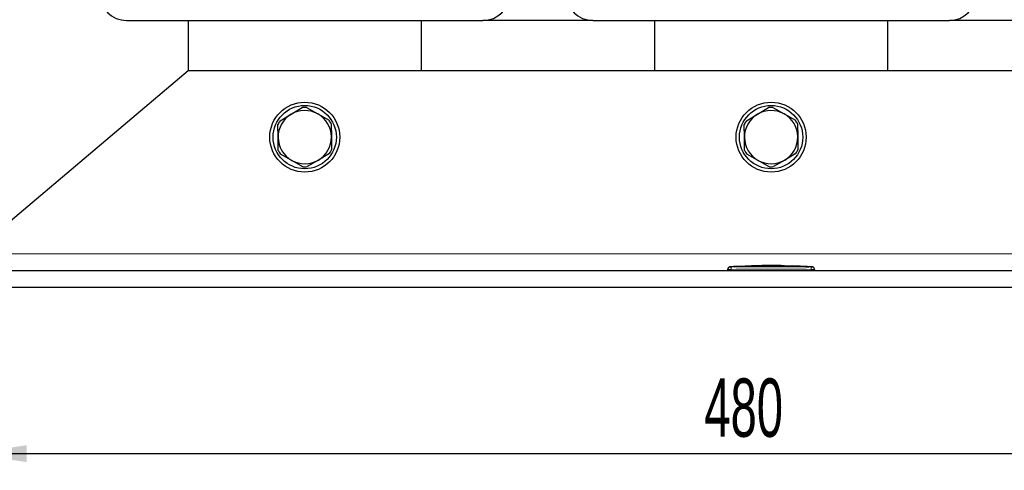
# Model space of a CAD drawing. Header units: millimetres. Extents: x 5 to 418, y 2 to 292.
# Tile 8 of 36: x 59 to 118, y 160 to 187. Entities that reach past the tile are written whole.
import ezdxf

# ---------------------------------------------------------------- set-up
doc = ezdxf.new("R2010")
doc.units = ezdxf.units.MM
doc.layers.add('SLD-0', color=7, linetype='Continuous')
doc.styles.add('SLDTEXTSTYLE0', font='TXT', dxfattribs={"width": 0.605})
doc.dimstyles.new('SLDDIMSTYLE0', dxfattribs={"dimtxt": 3.5, "dimasz": 3.302, "dimexe": 0, "dimexo": 0.0625, "dimgap": 0.875, "dimtad": 1, "dimlfac": 5, "dimrnd": 1e-09, "dimzin": 12, "dimdsep": 46, "dimtxsty": 'SLDTEXTSTYLE0', "dimsah": 1, "dimcen": 0.09, "dimadec": 0, "dimazin": 3, "dimtfac": 1, "dimtofl": 0, "dimtmove": 0, "dimatfit": 3, "dimfxl": 1, "dimfrac": 2, "dimtolj": 1, "dimtzin": 12, "dimarcsym": 0})

# ---------------------------------------------------------------- blocks, each defined once
blk = doc.blocks.new('_D')
at = {"layer": 'SLD-0', "color": 7}
for p, q in [((55.721, 171.185), (55.721, 160.185)), ((151.721, 171.185), (151.721, 160.185)), ((55.721, 161.185), (151.721, 161.185))]:
    blk.add_line(p, q, dxfattribs=at)
for points in [[(55.721, 161.185), (59.023, 160.677), (59.023, 161.693)], [(151.721, 161.185), (148.419, 161.693), (148.419, 160.677)]]:
    blk.add_solid(points, dxfattribs=at)
at = {"layer": 'SLD-0', "color": 7, "insert": (99.711, 165.697), "char_height": 3.5, "attachment_point": 1, "style": 'SLDTEXTSTYLE0'}
blk.add_mtext('480', dxfattribs=at)

msp = doc.modelspace()

# ---------------------------------------------------------------- linework, layer by layer
at = {"color": 7, "linetype": 'Continuous', "lineweight": 25}
for p, q in [((65.0213, 187.1848), (86.4213, 187.1848)), ((68.7213, 187.1848), (68.7213, 184.1848)), ((82.7213, 184.1848), (82.7213, 187.1848)), ((93.0213, 187.1848), (86.4213, 187.1848)), ((93.0213, 187.1848), (114.4213, 187.1848)), ((96.7213, 187.1848), (96.7213, 184.1848)), ((110.7213, 184.1848), (110.7213, 187.1848)), ((121.0213, 187.1848), (114.4213, 187.1848)), ((55.7213, 173.1848), (68.7213, 184.1848)), ((68.7213, 184.1848), (138.7213, 184.1848)), ((74.2399, 181.1662), (74.9047, 181.5608)), ((74.9047, 181.5608), (75.5696, 181.9553)), ((75.8305, 181.9585), (76.5046, 181.58)), ((76.5046, 181.58), (77.1788, 181.2015)), ((102.2399, 181.1662), (102.9047, 181.5608)), ((102.9047, 181.5608), (103.5696, 181.9553)), ((103.8305, 181.9585), (104.5046, 181.58)), ((104.5046, 181.58), (105.1788, 181.2015)), ((74.1214, 180.1656), (74.1121, 180.9387)), ((77.3119, 180.9772), (77.3212, 180.2041)), ((102.1214, 180.1656), (102.1121, 180.9387)), ((105.3119, 180.9772), (105.3212, 180.2041)), ((74.1308, 179.3925), (74.1214, 180.1656)), ((77.3212, 180.2041), (77.3305, 179.431)), ((102.1308, 179.3925), (102.1214, 180.1656)), ((105.3212, 180.2041), (105.3305, 179.431)), ((74.9381, 178.7897), (74.2639, 179.1682)), ((77.2028, 179.2035), (76.5379, 178.8089)), ((102.9381, 178.7897), (102.2639, 179.1682)), ((105.2028, 179.2035), (104.5379, 178.8089)), ((75.6122, 178.4112), (74.9381, 178.7897)), ((76.5379, 178.8089), (75.8731, 178.4143)), ((103.6122, 178.4112), (102.9381, 178.7897)), ((104.5379, 178.8089), (103.8731, 178.4143)), ((55.7213, 172.1848), (151.7213, 172.1848)), ((101.1213, 172.1848), (101.1213, 172.2472)), ((101.4993, 172.4054), (101.2226, 172.3913)), ((101.9392, 172.4268), (101.4721, 172.4109)), ((101.4993, 172.4025), (101.9389, 172.4169)), ((101.9389, 172.4129), (101.4993, 172.3985)), ((101.4993, 172.4025), (101.4993, 172.3985)), ((101.9389, 172.4376), (102.4231, 172.4301)), ((101.9389, 172.4169), (101.9389, 172.4129)), ((102.4231, 172.4261), (101.9575, 172.4333)), ((102.5533, 172.4478), (102.156, 172.4342)), ((102.4231, 172.4301), (104.3233, 172.4426)), ((104.3233, 172.4386), (102.4231, 172.4261)), ((102.4231, 172.4301), (102.4231, 172.4261)), ((102.9644, 172.475), (102.5511, 172.4611)), ((103.4626, 172.4862), (104.4982, 172.4772)), ((103.4626, 172.4758), (103.4626, 172.4862)), ((103.893, 172.4785), (103.4626, 172.4822)), ((104.3233, 172.4714), (103.4626, 172.4758)), ((104.3233, 172.4426), (104.3233, 172.4386)), ((104.4982, 172.4772), (104.4982, 172.4656)), ((104.4982, 172.4403), (105.6336, 172.4129)), ((104.4982, 172.4403), (104.4982, 172.4362)), ((105.6336, 172.4089), (104.4982, 172.4362)), ((105.8921, 172.4122), (104.522, 172.4611)), ((104.986, 172.4611), (104.986, 172.4534)), ((105.3342, 172.4456), (104.986, 172.4611)), ((104.986, 172.4571), (105.3342, 172.4416)), ((104.986, 172.4534), (105.3342, 172.4396)), ((105.4617, 172.4332), (105.4617, 172.4372)), ((105.947, 172.4071), (105.947, 172.4031)), ((106.2201, 172.3913), (105.9707, 172.4031)), ((106.3213, 172.1848), (106.3213, 172.2472)), ((55.7213, 171.1848), (151.7213, 171.1848))]:
    msp.add_line(p, q, dxfattribs=at)
at = {"color": 7, "linetype": 'Continuous', "lineweight": 18}
for p, q in [((55.7213, 173.1848), (151.7213, 173.1848)), ((101.3196, 172.3872), (101.3213, 172.2472)), ((101.3213, 172.1848), (101.3213, 172.2472)), ((105.3342, 172.4456), (105.3342, 172.4416)), ((105.6336, 172.4129), (105.6336, 172.4089)), ((106.123, 172.3872), (106.1213, 172.2472)), ((106.1213, 172.1848), (106.1213, 172.2472))]:
    msp.add_line(p, q, dxfattribs=at)
at = {"color": 7, "linetype": 'Continuous', "lineweight": 25}
for centre, radius in [((75.7213, 180.1848), 2.1), ((75.7213, 180.1848), 1.9), ((103.7213, 180.1848), 2.1), ((103.7213, 180.1848), 1.9)]:
    msp.add_circle(centre, radius, dxfattribs=at)
for centre, radius, start, end in [((65.0213, 188.7848), 1.6, 180, 270), ((86.4213, 188.7848), 1.6, 270, 0), ((93.0213, 188.7848), 1.6, 180, 270), ((114.4213, 188.7848), 1.6, 270, 0), ((75.7213, 180.1848), 1.6, 120.689359, 180.689359), ((75.7213, 180.1848), 1.6, 60.689359, 120.689359), ((75.7213, 180.1848), 1.777, 86.479464, 94.899254), ((75.7213, 180.1848), 1.6, 0.689359, 60.689359), ((103.7213, 180.1848), 1.6, 120.689359, 180.689359), ((103.7213, 180.1848), 1.6, 60.689359, 120.689359), ((103.7213, 180.1848), 1.777, 86.479464, 94.899254), ((103.7213, 180.1848), 1.6, 0.689359, 60.689359), ((75.7213, 180.1848), 1.777, 146.479464, 154.899254), ((75.7213, 180.1848), 1.777, 26.479464, 34.899254), ((103.7213, 180.1848), 1.777, 146.479464, 154.899254), ((103.7213, 180.1848), 1.777, 26.479464, 34.899254), ((75.7213, 180.1848), 1.6, 180.689359, 240.689359), ((75.7213, 180.1848), 1.6, 300.689359, 0.689359), ((103.7213, 180.1848), 1.6, 180.689359, 240.689359), ((103.7213, 180.1848), 1.6, 300.689359, 0.689359), ((75.7213, 180.1848), 1.777, 206.479464, 214.899254), ((75.7213, 180.1848), 1.777, 326.479464, 334.899254), ((103.7213, 180.1848), 1.777, 206.479464, 214.899254), ((103.7213, 180.1848), 1.777, 326.479464, 334.899254), ((75.7213, 180.1848), 1.6, 240.689359, 300.689359), ((103.7213, 180.1848), 1.6, 240.689359, 300.689359), ((75.7213, 180.1848), 1.777, 266.479464, 274.899254), ((103.7213, 180.1848), 1.777, 266.479464, 274.899254), ((101.2613, 172.2535), 0.14, 93.308358, 180.001701), ((106.1813, 172.2535), 0.14, 359.998284, 86.658763)]:
    msp.add_arc(centre, radius, start, end, dxfattribs=at)
at = {"color": 7, "linetype": 'Continuous', "lineweight": 18}
for centre, start, end in [((101.2613, 172.2472), 90.990495, 179.998049), ((106.1813, 172.2472), 0.001948, 89.00993)]:
    msp.add_arc(centre, 0.14, start, end, dxfattribs=at)
at = {"color": 7, "linetype": 'Continuous', "lineweight": 25}
for points, knots in [([(101.1213, 172.2472), (101.1213, 172.2496), (101.1213, 172.2533), (101.1213, 172.2529), (101.1213, 172.2527)], [0, 0, 0, 0, 0.6377978, 1, 1, 1, 1]), ([(104.2198, 172.4719), (104.0634, 172.4796), (103.6451, 172.5), (103.2267, 172.4765), (102.9649, 172.4619)], [0, 0, 0, 0, 0.37404129, 1, 1, 1, 1]), ([(105.4609, 172.4375), (105.4578, 172.4379), (105.4517, 172.4388), (105.4255, 172.4406), (105.3901, 172.4427), (105.3575, 172.4444), (105.3387, 172.4454), (105.3342, 172.4456)], [0, 0, 0, 0, 0.23138194, 0.46295493, 0.69476113, 0.92676565, 1, 1, 1, 1]), ([(105.3342, 172.4416), (105.3485, 172.4409), (105.3772, 172.4394), (105.4156, 172.4372), (105.4441, 172.4353), (105.4603, 172.4339), (105.4601, 172.4334), (105.4601, 172.4332)], [0, 0, 0, 0, 0.2150885, 0.4301767, 0.6452497, 0.8601714, 1, 1, 1, 1]), ([(105.3342, 172.4396), (105.3485, 172.439), (105.3772, 172.4378), (105.4155, 172.4368), (105.444, 172.4364), (105.4602, 172.4365), (105.4601, 172.437), (105.4601, 172.4372)], [0, 0, 0, 0, 0.2147891, 0.4295851, 0.6442208, 0.8587329, 1, 1, 1, 1]), ([(105.6336, 172.4129), (105.6717, 172.4118), (105.7479, 172.4097), (105.8488, 172.4081), (105.9144, 172.4072), (105.9388, 172.4071), (105.947, 172.4071)], [0, 0, 0, 0, 0.2851253, 0.5702516, 0.8553553, 1, 1, 1, 1]), ([(105.947, 172.4031), (105.9291, 172.4032), (105.8933, 172.4034), (105.801, 172.4048), (105.7101, 172.4066), (105.6529, 172.4083), (105.6336, 172.4089)], [0, 0, 0, 0, 0.28505196, 0.57010204, 0.85519148, 1, 1, 1, 1]), ([(105.947, 172.4071), (105.9706, 172.4068), (106.0017, 172.4066), (105.9938, 172.4076), (105.9919, 172.4079)], [0, 0, 0, 0, 0.7597868, 1, 1, 1, 1]), ([(105.9913, 172.4039), (105.9932, 172.4036), (106, 172.4026), (105.969, 172.4029), (105.947, 172.4031)], [0, 0, 0, 0, 0.2906381, 1, 1, 1, 1]), ([(106.3213, 172.2527), (106.3213, 172.2529), (106.3213, 172.2535), (106.3213, 172.2497), (106.3213, 172.2472)], [0, 0, 0, 0, 0.3187816, 1, 1, 1, 1])]:
    msp.add_open_spline(points, degree=3, knots=knots, dxfattribs=at)
at = {"color": 7, "linetype": 'Continuous', "lineweight": 18}
for points, knots in [([(101.3213, 172.2472), (101.2989, 172.2472), (101.2539, 172.247), (101.194, 172.247), (101.1487, 172.247), (101.1248, 172.2471), (101.1223, 172.2472), (101.1213, 172.2472)], [0, 0, 0, 0, 0.2146723, 0.429352, 0.6440261, 0.8586954, 1, 1, 1, 1]), ([(101.2533, 172.3925), (101.2532, 172.3926), (101.2528, 172.393), (101.2565, 172.3895), (101.2589, 172.3872)], [0, 0, 0, 0, 0.3621246, 1, 1, 1, 1]), ([(101.2589, 172.3872), (101.2593, 172.3871), (101.2601, 172.387), (101.2675, 172.3869), (101.2812, 172.3869), (101.2993, 172.387), (101.3129, 172.3871), (101.3196, 172.3872)], [0, 0, 0, 0, 0.1406569, 0.3555038, 0.5710329, 0.7861716, 1, 1, 1, 1]), ([(101.3196, 172.3872), (102.1203, 172.3943), (103.7214, 172.4085), (105.3225, 172.3943), (106.123, 172.3872)], [0, 0, 0, 0, 0.5000392, 1, 1, 1, 1]), ([(106.1213, 172.2472), (105.3214, 172.255), (103.7214, 172.2704), (102.1214, 172.255), (101.3213, 172.2472)], [0, 0, 0, 0, 0.499961, 1, 1, 1, 1]), ([(106.3213, 172.2472), (106.3191, 172.2472), (106.3147, 172.247), (106.2802, 172.2469), (106.2295, 172.247), (106.1732, 172.2471), (106.1361, 172.2472), (106.1213, 172.2472)], [0, 0, 0, 0, 0.2146728, 0.4293525, 0.6440267, 0.8586958, 1, 1, 1, 1]), ([(106.123, 172.3872), (106.1275, 172.3872), (106.1387, 172.387), (106.1556, 172.3869), (106.171, 172.3869), (106.1815, 172.387), (106.183, 172.3871), (106.1838, 172.3872)], [0, 0, 0, 0, 0.1405668, 0.3553275, 0.5708435, 0.7860436, 1, 1, 1, 1]), ([(106.1838, 172.3872), (106.1863, 172.3896), (106.1901, 172.3932), (106.1895, 172.3927), (106.1894, 172.3925)], [0, 0, 0, 0, 0.6810033, 1, 1, 1, 1])]:
    msp.add_open_spline(points, degree=3, knots=knots, dxfattribs=at)

# ---------------------------------------------------------------- dimensions: what is measured, and where the dimension line sits
at = {"layer": 'SLD-0', "color": 7}
dim = msp.add_linear_dim(base=(151.7213, 161.1848), p1=(55.7213, 171.1848), p2=(151.7213, 171.1848), dimstyle='SLDDIMSTYLE0', dxfattribs=at)
dim.commit()
dim.dimension.update_dxf_attribs({"geometry": '_D', "text_midpoint": (103.7213, 161.1848), "dimtype": 160})

doc.saveas('drawing.dxf')
